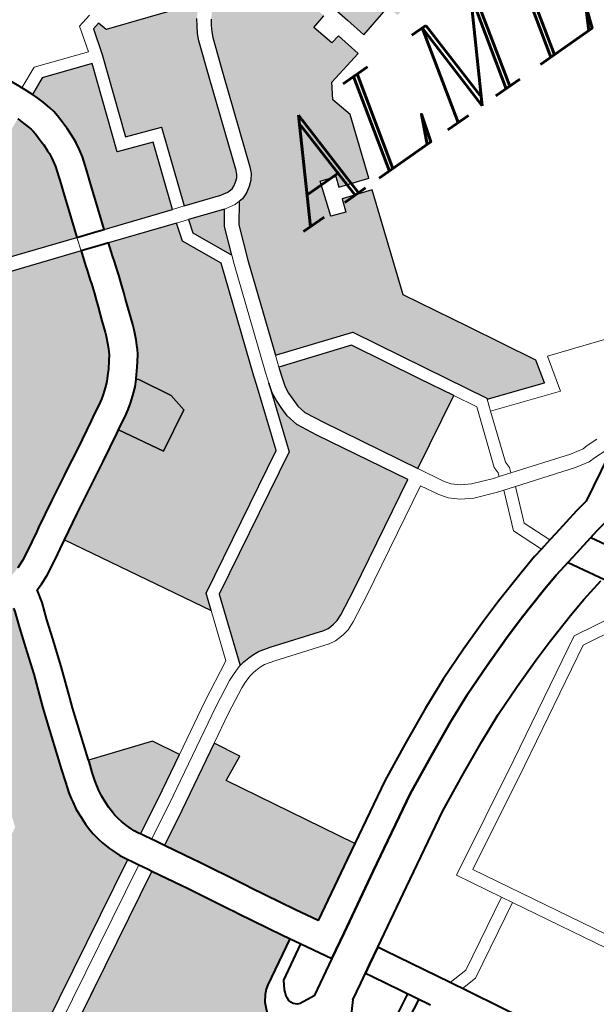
# Model space of a CAD drawing. Header units: metres. Extents: x 149090 to 149776, y 485756 to 486362.
# Tile 32 of 93: x 149581.58 to 149588.63, y 486284.43 to 486296.48. Entities that reach past the tile are written whole.
import ezdxf

# ---------------------------------------------------------------- set-up
doc = ezdxf.new("R2010")
doc.units = ezdxf.units.M
doc.header["$MEASUREMENT"] = 0
for name, color, linetype, lineweight in [('WVB-pen-brm-dik 018', 6, 'Continuous', 13), ('WVB-pen-dik 035', 1, 'Continuous', 40), ('WVB-raster-20%', 254, 'Continuous', 30), ('WVB-raster-60%', 253, 'Continuous', 30), ('WVB-tekst-dik 035', 1, 'Continuous', 40)]:
    doc.layers.add(name, color=color, linetype=linetype, lineweight=lineweight)
doc.styles.add('1 200   cursief   0.18', font='ITALICS.shx', dxfattribs={"height": 0.36})

# ---------------------------------------------------------------- blocks, each defined once
blk = doc.blocks.new('INZET')
at = {"layer": 'WVB-raster-20%'}
for points in [[(-0.093978, -0.076009), (-0.094161, -0.075262), (-0.094538, -0.075354), (-0.094495, -0.075529), (-0.094818, -0.075608), (-0.094861, -0.075433), (-0.095116, -0.075496), (-0.095043, -0.075795), (-0.095226, -0.07584), (-0.095299, -0.07554), (-0.096178, -0.075756), (-0.096299, -0.075234), (-0.09642, -0.074716), (-0.096958, -0.0725), (-0.096453, -0.07237), (-0.09605, -0.072279), (-0.095684, -0.072194), (-0.095562, -0.072185), (-0.095438, -0.072206), (-0.095317, -0.072264), (-0.095142, -0.072325), (-0.09497, -0.072354), (-0.094797, -0.072347), (-0.094621, -0.072321), (-0.094258, -0.072225), (-0.091986, -0.071667), (-0.08972, -0.071104), (-0.089237, -0.070987), (-0.088762, -0.07283), (-0.089066, -0.073713), (-0.090981, -0.074192), (-0.093376, -0.074759), (-0.093121, -0.0758)], [(-0.101068, -0.076983), (-0.101121, -0.076983), (-0.101223, -0.076968), (-0.101306, -0.076948), (-0.102185, -0.076648), (-0.101531, -0.074754), (-0.102382, -0.074438), (-0.101689, -0.072459), (-0.101504, -0.071825), (-0.101321, -0.071785), (-0.101263, -0.072017), (-0.099252, -0.072709), (-0.09853, -0.072546), (-0.098634, -0.072592), (-0.098769, -0.07265), (-0.098911, -0.072741), (-0.099051, -0.072836), (-0.099172, -0.072943), (-0.099292, -0.073077), (-0.099388, -0.073224), (-0.099487, -0.073385), (-0.099565, -0.073548), (-0.09987, -0.07442), (-0.100648, -0.076668), (-0.100688, -0.076762), (-0.100738, -0.076823), (-0.100822, -0.076893), (-0.100912, -0.076952), (-0.100987, -0.076978)], [(-0.102469, -0.076551), (-0.104119, -0.075987), (-0.103873, -0.075257), (-0.103782, -0.074991), (-0.103651, -0.074604), (-0.103631, -0.074546), (-0.103531, -0.074229), (-0.103489, -0.074046), (-0.103456, -0.073863), (-0.103445, -0.073746), (-0.103441, -0.073642), (-0.103434, -0.073446), (-0.103438, -0.073352), (-0.103442, -0.07319), (-0.103448, -0.073059), (-0.10346, -0.072921), (-0.103487, -0.072787), (-0.103544, -0.072584), (-0.10359, -0.072425), (-0.103615, -0.072359), (-0.10365, -0.072273), (-0.103216, -0.07208), (-0.102021, -0.072501), (-0.102763, -0.074616), (-0.101911, -0.074933)], [(-0.104781, -0.07576), (-0.107225, -0.074923), (-0.107409, -0.074843), (-0.107538, -0.074749), (-0.107678, -0.074622), (-0.107727, -0.074569), (-0.106072, -0.073349), (-0.10429, -0.072557), (-0.104266, -0.072616), (-0.104255, -0.072645), (-0.104218, -0.072775), (-0.104168, -0.072952), (-0.104154, -0.073022), (-0.104146, -0.073104), (-0.104142, -0.073214), (-0.104137, -0.073377), (-0.104134, -0.073448), (-0.104141, -0.073616), (-0.104144, -0.0737), (-0.10415, -0.073767), (-0.104175, -0.073906), (-0.104207, -0.074045), (-0.104296, -0.074327), (-0.104314, -0.074379), (-0.104445, -0.074766), (-0.104536, -0.075032)], [(-0.101219, -0.085193), (-0.102455, -0.082938), (-0.102687, -0.082486), (-0.102739, -0.082259), (-0.102739, -0.082048), (-0.102739, -0.081864), (-0.102717, -0.081694), (-0.102661, -0.081492), (-0.102578, -0.081241), (-0.102566, -0.081206), (-0.100802, -0.081795), (-0.099915, -0.083424), (-0.099468, -0.084248)]]:
    blk.add_hatch(color=256, dxfattribs=at).paths.add_polyline_path(points)
at = {"layer": 'WVB-raster-20%', "extrusion": (0, 0, -1)}
for points in [[(0.097478, -0.08527), (0.097327, -0.084692), (0.098208, -0.083077), (0.099059, -0.081516), (0.098198, -0.078981), (0.098929, -0.078731), (0.099041, -0.079047), (0.099398, -0.078924), (0.099119, -0.07807), (0.098737, -0.078201), (0.098827, -0.078449), (0.098102, -0.078697), (0.09758, -0.077161), (0.097716, -0.076616), (0.097488, -0.076255), (0.096553, -0.076048), (0.096699, -0.075419), (0.096931, -0.07547), (0.097071, -0.074904), (0.096706, -0.074812), (0.097249, -0.072575), (0.098078, -0.072788), (0.098414, -0.072878), (0.098495, -0.072913), (0.098605, -0.07296), (0.098719, -0.073033), (0.098835, -0.073112), (0.098925, -0.073192), (0.099014, -0.073291), (0.099092, -0.073411), (0.09918, -0.073553), (0.099241, -0.073682), (0.099539, -0.074535), (0.100321, -0.076795), (0.100386, -0.076945), (0.100488, -0.077071), (0.100613, -0.077175), (0.100756, -0.077268), (0.100919, -0.077325), (0.101027, -0.077331), (0.101361, -0.077795), (0.10168, -0.078633), (0.102468, -0.080923), (0.100595, -0.081548), (0.099651, -0.083281), (0.098845, -0.084767), (0.098853, -0.084791)], [(0.110972, -0.081622), (0.11075, -0.081581), (0.110617, -0.081543), (0.110429, -0.081462), (0.110269, -0.081385), (0.10997, -0.081217), (0.10973, -0.08108), (0.109638, -0.081029), (0.109002, -0.08068), (0.108549, -0.080433), (0.108389, -0.080346), (0.108289, -0.080293), (0.107749, -0.080008), (0.107081, -0.079633), (0.10699, -0.079584), (0.106635, -0.079393), (0.106567, -0.07935), (0.106465, -0.079277), (0.106333, -0.079174), (0.106208, -0.079067), (0.106116, -0.078968), (0.106039, -0.078882), (0.106006, -0.078844), (0.105874, -0.07868), (0.105789, -0.078566), (0.105751, -0.078504), (0.105718, -0.078444), (0.105674, -0.078354), (0.105583, -0.07815), (0.105547, -0.078057), (0.105452, -0.077782), (0.105335, -0.077451), (0.105275, -0.077287), (0.10522, -0.077134), (0.105138, -0.076892), (0.105111, -0.076804), (0.105036, -0.076567), (0.105, -0.076451), (0.104955, -0.07631), (0.104885, -0.076094), (0.107352, -0.075249), (0.107584, -0.075149), (0.107759, -0.075021), (0.107925, -0.074871), (0.10801, -0.074778), (0.111042, -0.077054), (0.112295, -0.080688), (0.112469, -0.0812), (0.112468, -0.0812), (0.112044, -0.081344), (0.111485, -0.081536), (0.111345, -0.081571), (0.111231, -0.081589)], [(0.107356, -0.085125), (0.107213, -0.084702), (0.103801, -0.082837), (0.103262, -0.081239), (0.103194, -0.081033), (0.102257, -0.078312), (0.102716, -0.077326), (0.10258, -0.076883), (0.104223, -0.076321), (0.104289, -0.076525), (0.104333, -0.076662), (0.104368, -0.076775), (0.104442, -0.077013), (0.104472, -0.077108), (0.104559, -0.077367), (0.104618, -0.077526), (0.104676, -0.077687), (0.104792, -0.078015), (0.104889, -0.078297), (0.104937, -0.078419), (0.10504, -0.078651), (0.105097, -0.078767), (0.105147, -0.078858), (0.105209, -0.078958), (0.105319, -0.079108), (0.105471, -0.079296), (0.105515, -0.079345), (0.105594, -0.079434), (0.105542, -0.079479), (0.105121, -0.080258), (0.105071, -0.080722), (0.106063, -0.081264), (0.106655, -0.080199), (0.106659, -0.080201), (0.106744, -0.080247), (0.107414, -0.080622), (0.107962, -0.080912), (0.108058, -0.080963), (0.108214, -0.081048), (0.108666, -0.081294), (0.109294, -0.081639)], [(0.10193, -0.078304), (0.101672, -0.077628), (0.101421, -0.077279), (0.102296, -0.07698), (0.102396, -0.077304)], [(0.105184, -0.087133), (0.105101, -0.087122), (0.104978, -0.087102), (0.104822, -0.087039), (0.104211, -0.086716), (0.101575, -0.085272), (0.102765, -0.083102), (0.103019, -0.082606), (0.103089, -0.082298), (0.103089, -0.082048), (0.103089, -0.081843), (0.103062, -0.081625), (0.102996, -0.081389), (0.103557, -0.083046), (0.106966, -0.08491), (0.107553, -0.086634), (0.107431, -0.086611), (0.10727, -0.086598), (0.107132, -0.086598), (0.106989, -0.086612), (0.106691, -0.08669), (0.105387, -0.087113), (0.105268, -0.087133)], [(0.119798, -0.09289), (0.117177, -0.091454), (0.112537, -0.088929), (0.112563, -0.088883), (0.112637, -0.088739), (0.112689, -0.088616), (0.112745, -0.088451), (0.112809, -0.088251), (0.112836, -0.088109), (0.112868, -0.087923), (0.112873, -0.087799), (0.112882, -0.087623), (0.112875, -0.087424), (0.112861, -0.087199), (0.112827, -0.087001), (0.11281, -0.08691), (0.112776, -0.086766), (0.112742, -0.086659), (0.112689, -0.086478), (0.112596, -0.086203), (0.112166, -0.084888), (0.112116, -0.084751), (0.112075, -0.084638), (0.111804, -0.083896), (0.111589, -0.083243), (0.111436, -0.082764), (0.111296, -0.082374), (0.111276, -0.082289), (0.111332, -0.082282), (0.111486, -0.082257), (0.111683, -0.082208), (0.112271, -0.082007), (0.112691, -0.081864), (0.112694, -0.081862), (0.114337, -0.086697), (0.118527, -0.08899), (0.121101, -0.090399), (0.12064, -0.091241), (0.120584, -0.091371), (0.120556, -0.091471), (0.120536, -0.091523), (0.120509, -0.091586), (0.119916, -0.092678)]]:
    blk.add_hatch(color=256, dxfattribs=at).paths.add_polyline_path(points)
at = {"layer": 'WVB-raster-60%'}
for points in [[(-0.106063, -0.081264), (-0.106655, -0.080199), (-0.106283, -0.079998), (-0.106177, -0.079932), (-0.106046, -0.079838), (-0.105889, -0.079715), (-0.105723, -0.079573), (-0.105598, -0.079439), (-0.105594, -0.079434), (-0.105542, -0.079479), (-0.105121, -0.080258), (-0.105071, -0.080722)], [(-0.11192, -0.088597), (-0.111946, -0.088552), (-0.112002, -0.088442), (-0.112034, -0.088366), (-0.11208, -0.088232), (-0.112129, -0.088079), (-0.112147, -0.087983), (-0.112171, -0.087848), (-0.112174, -0.087767), (-0.112182, -0.087617), (-0.112176, -0.087457), (-0.112165, -0.087281), (-0.112138, -0.087124), (-0.112125, -0.087053), (-0.112101, -0.086953), (-0.112073, -0.086863), (-0.112022, -0.086689), (-0.111932, -0.086424), (-0.111919, -0.086385), (-0.110373, -0.086912), (-0.110025, -0.087557), (-0.111074, -0.088142)]]:
    blk.add_hatch(color=256, dxfattribs=at).paths.add_polyline_path(points)
at = {"layer": 'WVB-raster-60%', "extrusion": (0, 0, -1)}
blk.add_hatch(color=256, dxfattribs=at).paths.add_polyline_path([(0.109588, -0.092835), (0.108134, -0.092014), (0.107768, -0.091809), (0.109456, -0.088733), (0.10884, -0.088439), (0.109165, -0.087821), (0.110762, -0.088712), (0.111604, -0.089165), (0.111213, -0.08987), (0.111154, -0.089977), (0.110596, -0.091007), (0.110525, -0.091138), (0.110477, -0.091226), (0.109898, -0.092283)])
at = {"layer": 'WVB-raster-60%', "ltscale": 0.5, "extrusion": (0, 0, -1)}
blk.add_hatch(color=256, dxfattribs=at).paths.add_polyline_path([(0.122486, -0.100404), (0.12159, -0.099864), (0.119378, -0.098525), (0.116693, -0.096928), (0.114935, -0.095906), (0.113636, -0.095155), (0.111993, -0.094198), (0.111888, -0.093906), (0.111805, -0.093718), (0.111693, -0.093564), (0.111597, -0.093477), (0.111501, -0.093412), (0.110411, -0.092801), (0.110411, -0.0928), (0.110511, -0.092623), (0.111091, -0.091562), (0.111139, -0.091474), (0.111211, -0.091342), (0.111768, -0.090313), (0.111825, -0.09021), (0.112221, -0.089497), (0.11676, -0.091968), (0.120722, -0.094137), (0.121543, -0.094595), (0.12184, -0.094705), (0.122361, -0.094679), (0.124532, -0.09457), (0.124549, -0.094792), (0.124578, -0.095161), (0.124598, -0.095535), (0.124659, -0.09662), (0.124675, -0.097068), (0.124664, -0.097394), (0.12462, -0.097877), (0.124573, -0.098135), (0.124509, -0.09837), (0.124394, -0.098747), (0.124082, -0.099222), (0.123815, -0.099538), (0.123373, -0.099941), (0.122851, -0.100274)])
at = {"layer": 'WVB-pen-brm-dik 018'}
for p, q in [((-0.10193, -0.072215), (-0.101742, -0.071571)), ((-0.101742, -0.071571), (-0.10193, -0.072215)), ((-0.101742, -0.071571), (-0.101394, -0.071494)), ((-0.101394, -0.071494), (-0.101742, -0.071571)), ((-0.103766, -0.071997), (-0.103229, -0.071758)), ((-0.103229, -0.071758), (-0.103766, -0.071997)), ((-0.103229, -0.071758), (-0.10193, -0.072215)), ((-0.10193, -0.072215), (-0.103229, -0.071758)), ((-0.101689, -0.072459), (-0.101504, -0.071825)), ((-0.101504, -0.071825), (-0.101321, -0.071785)), ((-0.101321, -0.071785), (-0.101263, -0.072017)), ((-0.103818, -0.071875), (-0.103769, -0.07199)), ((-0.103769, -0.07199), (-0.103766, -0.071997)), ((-0.103766, -0.071997), (-0.10373, -0.072082)), ((-0.101263, -0.072017), (-0.099252, -0.072709)), ((-0.10373, -0.072082), (-0.103678, -0.072206)), ((-0.103678, -0.072206), (-0.10365, -0.072273)), ((-0.10365, -0.072273), (-0.103216, -0.07208)), ((-0.103216, -0.07208), (-0.102021, -0.072501)), ((-0.102021, -0.072501), (-0.102763, -0.074616)), ((-0.102382, -0.074438), (-0.101689, -0.072459)), ((-0.099388, -0.073224), (-0.099487, -0.073385)), ((-0.099292, -0.073077), (-0.099388, -0.073224)), ((-0.099487, -0.073385), (-0.099565, -0.073548)), ((-0.09918, -0.073553), (-0.099092, -0.073411)), ((-0.099092, -0.073411), (-0.099014, -0.073291)), ((-0.099565, -0.073548), (-0.09987, -0.07442)), ((-0.099539, -0.074535), (-0.099241, -0.073682)), ((-0.099241, -0.073682), (-0.09918, -0.073553)), ((-0.101531, -0.074754), (-0.102382, -0.074438)), ((-0.09987, -0.07442), (-0.100648, -0.076668)), ((-0.102763, -0.074616), (-0.101911, -0.074933)), ((-0.100321, -0.076795), (-0.099539, -0.074535)), ((-0.096299, -0.075234), (-0.09642, -0.074716)), ((-0.104781, -0.07576), (-0.107225, -0.074923)), ((-0.101911, -0.074933), (-0.102469, -0.076551)), ((-0.102185, -0.076648), (-0.101531, -0.074754)), ((-0.096706, -0.074812), (-0.097071, -0.074904)), ((-0.097071, -0.074904), (-0.096931, -0.07547)), ((-0.107352, -0.075249), (-0.104885, -0.076094)), ((-0.096931, -0.07547), (-0.096699, -0.075419)), ((-0.096699, -0.075419), (-0.096553, -0.076048)), ((-0.096178, -0.075756), (-0.096299, -0.075234)), ((-0.095299, -0.07554), (-0.096178, -0.075756)), ((-0.104885, -0.076094), (-0.104781, -0.07576)), ((-0.104781, -0.07576), (-0.104885, -0.076094)), ((-0.104299, -0.075925), (-0.104781, -0.07576)), ((-0.104119, -0.075987), (-0.104299, -0.075925)), ((-0.104885, -0.076094), (-0.104412, -0.076256)), ((-0.102469, -0.076551), (-0.104119, -0.075987)), ((-0.096553, -0.076048), (-0.097488, -0.076255)), ((-0.104412, -0.076256), (-0.104223, -0.076321)), ((-0.104223, -0.076321), (-0.10258, -0.076883)), ((-0.097488, -0.076255), (-0.097716, -0.076616)), ((-0.102469, -0.076551), (-0.102185, -0.076648)), ((-0.102185, -0.076648), (-0.102469, -0.076551)), ((-0.101306, -0.076948), (-0.102185, -0.076648)), ((-0.097716, -0.076616), (-0.09758, -0.077161)), ((-0.10258, -0.076883), (-0.102716, -0.077326)), ((-0.102296, -0.07698), (-0.10258, -0.076883)), ((-0.10258, -0.076883), (-0.102296, -0.07698)), ((-0.100822, -0.076893), (-0.100912, -0.076952)), ((-0.100738, -0.076823), (-0.100822, -0.076893)), ((-0.100688, -0.076762), (-0.100738, -0.076823)), ((-0.100648, -0.076668), (-0.100688, -0.076762)), ((-0.100386, -0.076945), (-0.100321, -0.076795)), ((-0.102396, -0.077304), (-0.102296, -0.07698)), ((-0.102296, -0.07698), (-0.101421, -0.077279)), ((-0.101223, -0.076968), (-0.101306, -0.076948)), ((-0.101121, -0.076983), (-0.101223, -0.076968)), ((-0.101068, -0.076983), (-0.101121, -0.076983)), ((-0.100987, -0.076978), (-0.101068, -0.076983)), ((-0.100912, -0.076952), (-0.100987, -0.076978)), ((-0.100613, -0.077175), (-0.100488, -0.077071)), ((-0.100488, -0.077071), (-0.100386, -0.076945)), ((-0.102716, -0.077326), (-0.102257, -0.078312)), ((-0.10193, -0.078304), (-0.102396, -0.077304)), ((-0.101421, -0.077279), (-0.101672, -0.077628)), ((-0.101403, -0.077285), (-0.101421, -0.077279)), ((-0.101421, -0.077279), (-0.101403, -0.077285)), ((-0.101288, -0.077312), (-0.101403, -0.077285)), ((-0.101403, -0.077285), (-0.101288, -0.077312)), ((-0.101361, -0.077795), (-0.101027, -0.077331)), ((-0.101146, -0.077333), (-0.101288, -0.077312)), ((-0.101288, -0.077312), (-0.101146, -0.077333)), ((-0.101059, -0.077333), (-0.101146, -0.077333)), ((-0.101146, -0.077333), (-0.101059, -0.077333)), ((-0.101027, -0.077331), (-0.101059, -0.077333)), ((-0.101059, -0.077333), (-0.101027, -0.077331)), ((-0.101027, -0.077331), (-0.100919, -0.077325)), ((-0.100919, -0.077325), (-0.100756, -0.077268)), ((-0.100756, -0.077268), (-0.100613, -0.077175)), ((-0.09758, -0.077161), (-0.098102, -0.078697)), ((-0.101672, -0.077628), (-0.10193, -0.078304)), ((-0.10168, -0.078633), (-0.101361, -0.077795)), ((-0.099119, -0.07807), (-0.099398, -0.078924)), ((-0.098737, -0.078201), (-0.099119, -0.07807)), ((-0.102257, -0.078312), (-0.103194, -0.081033)), ((-0.102009, -0.078514), (-0.10193, -0.078304)), ((-0.10193, -0.078304), (-0.102009, -0.078514)), ((-0.098827, -0.078449), (-0.098737, -0.078201)), ((-0.102909, -0.081129), (-0.102009, -0.078514)), ((-0.102009, -0.078514), (-0.102909, -0.081129)), ((-0.098102, -0.078697), (-0.098827, -0.078449)), ((-0.102468, -0.080923), (-0.10168, -0.078633)), ((-0.099041, -0.079047), (-0.098929, -0.078731)), ((-0.098929, -0.078731), (-0.098198, -0.078981)), ((-0.099398, -0.078924), (-0.099041, -0.079047)), ((-0.098198, -0.078981), (-0.099059, -0.081516)), ((-0.102468, -0.080923), (-0.102566, -0.081206)), ((-0.102566, -0.081206), (-0.102468, -0.080923)), ((-0.100595, -0.081548), (-0.102468, -0.080923)), ((-0.103262, -0.081239), (-0.103801, -0.082837)), ((-0.103194, -0.081033), (-0.103262, -0.081239)), ((-0.102996, -0.081389), (-0.102909, -0.081129)), ((-0.102909, -0.081129), (-0.102996, -0.081389)), ((-0.102578, -0.081241), (-0.102566, -0.081206)), ((-0.102566, -0.081206), (-0.100802, -0.081795)), ((-0.103557, -0.083046), (-0.102996, -0.081389)), ((-0.102996, -0.081389), (-0.103062, -0.081625)), ((-0.102661, -0.081492), (-0.102578, -0.081241)), ((-0.109386, -0.08169), (-0.109626, -0.081827)), ((-0.109299, -0.081642), (-0.109386, -0.08169)), ((-0.109294, -0.081639), (-0.109299, -0.081642)), ((-0.107356, -0.085125), (-0.109294, -0.081639)), ((-0.103062, -0.081625), (-0.103089, -0.081843)), ((-0.102739, -0.081864), (-0.102717, -0.081694)), ((-0.102717, -0.081694), (-0.102661, -0.081492)), ((-0.099651, -0.083281), (-0.100595, -0.081548)), ((-0.099059, -0.081516), (-0.098208, -0.083077)), ((-0.109626, -0.081827), (-0.109946, -0.082006)), ((-0.103089, -0.081843), (-0.103089, -0.082048)), ((-0.102739, -0.082048), (-0.102739, -0.081864)), ((-0.100802, -0.081795), (-0.099915, -0.083424)), ((-0.110381, -0.082204), (-0.110547, -0.082251)), ((-0.110137, -0.082099), (-0.110381, -0.082204)), ((-0.109946, -0.082006), (-0.110137, -0.082099)), ((-0.103089, -0.082048), (-0.103089, -0.082298)), ((-0.102739, -0.082259), (-0.102739, -0.082048)), ((-0.110547, -0.082251), (-0.110624, -0.082574)), ((-0.103089, -0.082298), (-0.103019, -0.082606)), ((-0.102687, -0.082486), (-0.102739, -0.082259)), ((-0.110624, -0.082574), (-0.110772, -0.082989)), ((-0.103019, -0.082606), (-0.102765, -0.083102)), ((-0.102455, -0.082938), (-0.102687, -0.082486)), ((-0.103801, -0.082837), (-0.107213, -0.084702)), ((-0.110772, -0.082989), (-0.110922, -0.083456)), ((-0.106966, -0.08491), (-0.103557, -0.083046)), ((-0.102765, -0.083102), (-0.101575, -0.085272)), ((-0.101219, -0.085193), (-0.102455, -0.082938)), ((-0.098208, -0.083077), (-0.097327, -0.084692)), ((-0.098845, -0.084767), (-0.099651, -0.083281)), ((-0.110922, -0.083456), (-0.111143, -0.084126)), ((-0.099915, -0.083424), (-0.099468, -0.084248)), ((-0.111143, -0.084126), (-0.111417, -0.084878)), ((-0.099468, -0.084248), (-0.101219, -0.085193)), ((-0.099468, -0.084248), (-0.099171, -0.084794)), ((-0.099171, -0.084794), (-0.099468, -0.084248)), ((-0.107213, -0.084702), (-0.107356, -0.085125)), ((-0.099171, -0.084794), (-0.099676, -0.086258)), ((-0.099676, -0.086258), (-0.099171, -0.084794)), ((-0.098951, -0.085075), (-0.098853, -0.084791)), ((-0.098853, -0.084791), (-0.098951, -0.085075)), ((-0.098853, -0.084791), (-0.098845, -0.084767)), ((-0.097478, -0.08527), (-0.098853, -0.084791)), ((-0.097327, -0.084692), (-0.097478, -0.08527)), ((-0.09704, -0.084781), (-0.09727, -0.085661)), ((-0.09727, -0.085661), (-0.09704, -0.084781)), ((-0.094422, -0.085673), (-0.09704, -0.084781)), ((-0.09704, -0.084781), (-0.094422, -0.085673)), ((-0.111458, -0.084991), (-0.111504, -0.085117)), ((-0.111417, -0.084878), (-0.111458, -0.084991)), ((-0.107553, -0.086634), (-0.106966, -0.08491)), ((-0.098951, -0.085075), (-0.099375, -0.086304)), ((-0.099375, -0.086304), (-0.098951, -0.085075)), ((-0.09727, -0.085661), (-0.098951, -0.085075)), ((-0.098951, -0.085075), (-0.09727, -0.085661)), ((-0.111504, -0.085117), (-0.111919, -0.086385)), ((-0.107768, -0.086336), (-0.107356, -0.085125)), ((-0.107356, -0.085125), (-0.107768, -0.086336)), ((-0.101575, -0.085272), (-0.104211, -0.086716)), ((-0.101219, -0.085193), (-0.10087, -0.085829)), ((-0.10087, -0.085829), (-0.101219, -0.085193)), ((-0.101407, -0.085579), (-0.104046, -0.087024)), ((-0.104046, -0.087024), (-0.101407, -0.085579)), ((-0.101167, -0.086016), (-0.101407, -0.085579)), ((-0.101407, -0.085579), (-0.101167, -0.086016)), ((-0.101028, -0.086211), (-0.101167, -0.086016)), ((-0.101167, -0.086016), (-0.101028, -0.086211)), ((-0.10087, -0.085829), (-0.100767, -0.085974)), ((-0.100767, -0.085974), (-0.10087, -0.085829)), ((-0.100767, -0.085974), (-0.1006, -0.08612)), ((-0.1006, -0.08612), (-0.100767, -0.085974)), ((-0.100806, -0.086405), (-0.101028, -0.086211)), ((-0.101028, -0.086211), (-0.100806, -0.086405)), ((-0.1006, -0.08612), (-0.100359, -0.086263)), ((-0.100359, -0.086263), (-0.1006, -0.08612)), ((-0.100359, -0.086263), (-0.099843, -0.086462)), ((-0.099843, -0.086462), (-0.100359, -0.086263)), ((-0.099676, -0.086258), (-0.099672, -0.086417)), ((-0.099672, -0.086417), (-0.099676, -0.086258)), ((-0.111919, -0.086385), (-0.110373, -0.086912)), ((-0.108763, -0.086853), (-0.107768, -0.086336)), ((-0.107768, -0.086336), (-0.108763, -0.086853)), ((-0.100512, -0.086579), (-0.100806, -0.086405)), ((-0.100806, -0.086405), (-0.100512, -0.086579)), ((-0.099843, -0.086462), (-0.099704, -0.086507)), ((-0.099704, -0.086507), (-0.099843, -0.086462)), ((-0.099672, -0.086417), (-0.099704, -0.086507)), ((-0.099704, -0.086507), (-0.099672, -0.086417)), ((-0.099704, -0.086507), (-0.099418, -0.086598)), ((-0.099418, -0.086598), (-0.099704, -0.086507)), ((-0.09937, -0.086466), (-0.099418, -0.086598)), ((-0.099418, -0.086598), (-0.09937, -0.086466)), ((-0.099375, -0.086304), (-0.09937, -0.086466)), ((-0.09937, -0.086466), (-0.099375, -0.086304)), ((-0.108621, -0.087117), (-0.107979, -0.086784)), ((-0.107979, -0.086784), (-0.108621, -0.087117)), ((-0.107979, -0.086784), (-0.107784, -0.086706)), ((-0.107784, -0.086706), (-0.107979, -0.086784)), ((-0.107784, -0.086706), (-0.107585, -0.08664)), ((-0.107585, -0.08664), (-0.107784, -0.086706)), ((-0.107585, -0.08664), (-0.107553, -0.086634)), ((-0.107553, -0.086634), (-0.107585, -0.08664)), ((-0.107431, -0.086611), (-0.107553, -0.086634)), ((-0.10727, -0.086598), (-0.107431, -0.086611)), ((-0.107132, -0.086598), (-0.10727, -0.086598)), ((-0.106989, -0.086612), (-0.107132, -0.086598)), ((-0.106691, -0.08669), (-0.106989, -0.086612)), ((-0.105387, -0.087113), (-0.106691, -0.08669)), ((-0.104211, -0.086716), (-0.104822, -0.087039)), ((-0.09996, -0.086792), (-0.100512, -0.086579)), ((-0.100512, -0.086579), (-0.09996, -0.086792)), ((-0.099418, -0.086598), (-0.097961, -0.087065)), ((-0.097961, -0.087065), (-0.099418, -0.086598)), ((-0.110373, -0.086912), (-0.110025, -0.087557)), ((-0.110025, -0.087557), (-0.108763, -0.086853)), ((-0.108763, -0.086853), (-0.110025, -0.087557)), ((-0.107498, -0.086979), (-0.107664, -0.087035)), ((-0.107664, -0.087035), (-0.107498, -0.086979)), ((-0.107385, -0.086959), (-0.107498, -0.086979)), ((-0.107498, -0.086979), (-0.107385, -0.086959)), ((-0.107255, -0.086948), (-0.107385, -0.086959)), ((-0.107385, -0.086959), (-0.107255, -0.086948)), ((-0.10715, -0.086948), (-0.107255, -0.086948)), ((-0.107255, -0.086948), (-0.10715, -0.086948)), ((-0.107051, -0.086958), (-0.10715, -0.086948)), ((-0.10715, -0.086948), (-0.107051, -0.086958)), ((-0.106789, -0.087026), (-0.107051, -0.086958)), ((-0.107051, -0.086958), (-0.106789, -0.087026)), ((-0.10547, -0.087454), (-0.106789, -0.087026)), ((-0.106789, -0.087026), (-0.10547, -0.087454)), ((-0.104046, -0.087024), (-0.104674, -0.087357)), ((-0.104674, -0.087357), (-0.104046, -0.087024)), ((-0.099802, -0.086843), (-0.100182, -0.087793)), ((-0.100182, -0.087793), (-0.099802, -0.086843)), ((-0.099802, -0.086843), (-0.09996, -0.086792)), ((-0.09996, -0.086792), (-0.099802, -0.086843)), ((-0.099516, -0.086935), (-0.09986, -0.087794)), ((-0.09986, -0.087794), (-0.099516, -0.086935)), ((-0.099516, -0.086935), (-0.099802, -0.086843)), ((-0.099802, -0.086843), (-0.099516, -0.086935)), ((-0.098051, -0.087404), (-0.099516, -0.086935)), ((-0.099516, -0.086935), (-0.098051, -0.087404)), ((-0.11093, -0.088405), (-0.108621, -0.087117)), ((-0.108621, -0.087117), (-0.11093, -0.088405)), ((-0.107833, -0.087102), (-0.108455, -0.087425)), ((-0.108455, -0.087425), (-0.107833, -0.087102)), ((-0.107664, -0.087035), (-0.107833, -0.087102)), ((-0.107833, -0.087102), (-0.107664, -0.087035)), ((-0.105268, -0.087133), (-0.105387, -0.087113)), ((-0.105184, -0.087133), (-0.105268, -0.087133)), ((-0.105101, -0.087122), (-0.105184, -0.087133)), ((-0.104978, -0.087102), (-0.105101, -0.087122)), ((-0.104822, -0.087039), (-0.104978, -0.087102)), ((-0.097961, -0.087065), (-0.097633, -0.087136)), ((-0.097633, -0.087136), (-0.097961, -0.087065)), ((-0.097633, -0.087136), (-0.097504, -0.087126)), ((-0.097504, -0.087126), (-0.097633, -0.087136)), ((-0.097504, -0.087126), (-0.097227, -0.087135)), ((-0.097227, -0.087135), (-0.097504, -0.087126)), ((-0.108455, -0.087425), (-0.109165, -0.087821)), ((-0.109165, -0.087821), (-0.108455, -0.087425)), ((-0.105297, -0.087483), (-0.10547, -0.087454)), ((-0.10547, -0.087454), (-0.105297, -0.087483)), ((-0.105162, -0.087483), (-0.105297, -0.087483)), ((-0.105297, -0.087483), (-0.105162, -0.087483)), ((-0.105051, -0.087469), (-0.105162, -0.087483)), ((-0.105162, -0.087483), (-0.105051, -0.087469)), ((-0.104883, -0.087441), (-0.105051, -0.087469)), ((-0.105051, -0.087469), (-0.104883, -0.087441)), ((-0.104674, -0.087357), (-0.104883, -0.087441)), ((-0.104883, -0.087441), (-0.104674, -0.087357)), ((-0.098311, -0.088225), (-0.096863, -0.087426)), ((-0.097699, -0.087479), (-0.098051, -0.087404)), ((-0.098051, -0.087404), (-0.097699, -0.087479)), ((-0.097507, -0.087476), (-0.097699, -0.087479)), ((-0.097699, -0.087479), (-0.097507, -0.087476)), ((-0.097201, -0.087486), (-0.097507, -0.087476)), ((-0.097507, -0.087476), (-0.097201, -0.087486)), ((-0.110025, -0.087557), (-0.111074, -0.088142)), ((-0.110762, -0.088712), (-0.109165, -0.087821)), ((-0.109165, -0.087821), (-0.10884, -0.088439)), ((-0.100182, -0.087793), (-0.099882, -0.088551)), ((-0.099882, -0.088551), (-0.100182, -0.087793)), ((-0.09986, -0.087794), (-0.099585, -0.088487)), ((-0.099585, -0.088487), (-0.09986, -0.087794)), ((-0.111074, -0.088142), (-0.11192, -0.088597)), ((-0.098641, -0.088283), (-0.098311, -0.088225)), ((-0.111774, -0.088859), (-0.11093, -0.088405)), ((-0.11093, -0.088405), (-0.111774, -0.088859)), ((-0.10884, -0.088439), (-0.109456, -0.088733)), ((-0.099585, -0.088487), (-0.099377, -0.088442)), ((-0.099377, -0.088442), (-0.098641, -0.088283)), ((-0.11192, -0.088597), (-0.111868, -0.088692)), ((-0.111868, -0.088692), (-0.111774, -0.088859)), ((-0.111604, -0.089165), (-0.110762, -0.088712)), ((-0.100624, -0.088737), (-0.100124, -0.088603)), ((-0.100124, -0.088603), (-0.099882, -0.088551)), ((-0.099882, -0.088551), (-0.099585, -0.088487)), ((-0.112537, -0.088929), (-0.117177, -0.091454)), ((-0.112479, -0.089032), (-0.112537, -0.088929)), ((-0.111774, -0.088859), (-0.111729, -0.088941)), ((-0.111729, -0.088941), (-0.111656, -0.089072)), ((-0.109456, -0.088733), (-0.107768, -0.091809)), ((-0.101477, -0.088991), (-0.100624, -0.088737)), ((-0.116928, -0.09166), (-0.112391, -0.089191)), ((-0.112391, -0.089191), (-0.116928, -0.09166)), ((-0.112391, -0.089191), (-0.112479, -0.089032)), ((-0.112341, -0.089281), (-0.112391, -0.089191)), ((-0.111656, -0.089072), (-0.111604, -0.089165)), ((-0.102853, -0.089458), (-0.102059, -0.089179)), ((-0.102059, -0.089179), (-0.101477, -0.088991)), ((-0.112268, -0.089412), (-0.112341, -0.089281)), ((-0.112221, -0.089497), (-0.112268, -0.089412)), ((-0.11676, -0.091968), (-0.112221, -0.089497)), ((-0.103684, -0.089771), (-0.102853, -0.089458)), ((-0.104444, -0.090099), (-0.103684, -0.089771)), ((-0.105358, -0.090527), (-0.104444, -0.090099)), ((-0.099748, -0.090159), (-0.100189, -0.090277)), ((-0.099143, -0.090028), (-0.099748, -0.090159)), ((-0.100189, -0.090277), (-0.101003, -0.090519)), ((-0.106286, -0.090978), (-0.105358, -0.090527)), ((-0.101003, -0.090519), (-0.101548, -0.090695)), ((-0.103407, -0.092377), (-0.100454, -0.090751)), ((-0.101548, -0.090695), (-0.102306, -0.090961)), ((-0.107768, -0.091809), (-0.106286, -0.090978)), ((-0.100398, -0.091063), (-0.103263, -0.092641)), ((-0.102306, -0.090961), (-0.103084, -0.091255)), ((-0.103084, -0.091255), (-0.103787, -0.091559)), ((-0.103787, -0.091559), (-0.104669, -0.091971)), ((-0.104669, -0.091971), (-0.105544, -0.092397)), ((-0.105544, -0.092397), (-0.10735, -0.093409)), ((-0.103407, -0.092377), (-0.106182, -0.093877)), ((-0.106182, -0.093877), (-0.103407, -0.092377)), ((-0.105773, -0.093997), (-0.103263, -0.092641)), ((-0.103263, -0.092641), (-0.105773, -0.093997)), ((-0.10735, -0.093409), (-0.108774, -0.094213)), ((-0.106182, -0.093877), (-0.10559, -0.094951)), ((-0.10559, -0.094951), (-0.106182, -0.093877)), ((-0.103726, -0.097716), (-0.105773, -0.093997)), ((-0.105773, -0.093997), (-0.103726, -0.097716)), ((-0.108774, -0.094213), (-0.10868, -0.094385)), ((-0.10868, -0.094385), (-0.107824, -0.095938)), ((-0.109615, -0.094689), (-0.110013, -0.094914)), ((-0.109384, -0.094558), (-0.109615, -0.094689)), ((-0.109294, -0.094722), (-0.109384, -0.094558)), ((-0.108531, -0.096107), (-0.109294, -0.094722)), ((-0.10559, -0.094951), (-0.107341, -0.095912)), ((-0.107341, -0.095912), (-0.10559, -0.094951)), ((-0.10559, -0.094951), (-0.105446, -0.095214)), ((-0.105446, -0.095214), (-0.10559, -0.094951)), ((-0.107256, -0.096208), (-0.105446, -0.095214)), ((-0.105446, -0.095214), (-0.107256, -0.096208)), ((-0.105446, -0.095214), (-0.103848, -0.098117)), ((-0.103848, -0.098117), (-0.105446, -0.095214)), ((-0.107341, -0.095912), (-0.107824, -0.095938)), ((-0.107824, -0.095938), (-0.107341, -0.095912)), ((-0.107824, -0.095938), (-0.107752, -0.096069)), ((-0.107752, -0.096069), (-0.107665, -0.09623)), ((-0.107665, -0.09623), (-0.107256, -0.096208)), ((-0.107256, -0.096208), (-0.107665, -0.09623)), ((-0.107665, -0.09623), (-0.107086, -0.097292))]:
    blk.add_line(p, q, dxfattribs=at)
at = {"layer": 'WVB-pen-brm-dik 018', "ltscale": 0.5}
for p, q in [((-0.100454, -0.090751), (-0.095166, -0.091556)), ((-0.100398, -0.091063), (-0.095317, -0.091836))]:
    blk.add_line(p, q, dxfattribs=at)
at = {"layer": 'WVB-pen-dik 035', "ltscale": 0.5}
for p, q in [((-0.099538, -0.089193), (-0.09873, -0.090608)), ((-0.098731, -0.089019), (-0.098027, -0.090252)), ((-0.110013, -0.094914), (-0.110253, -0.095174)), ((-0.109361, -0.095851), (-0.10883, -0.095563)), ((-0.109444, -0.096229), (-0.108681, -0.095835))]:
    blk.add_line(p, q, dxfattribs=at)
at = {"layer": 'WVB-pen-dik 035'}
for p, q in [((-0.110461, -0.09283), (-0.110449, -0.092849)), ((-0.110314, -0.093062), (-0.1103, -0.093084))]:
    blk.add_line(p, q, dxfattribs=at)
at = {"layer": 'WVB-pen-dik 035', "flags": 128}
for points in [[(-0.103766, -0.071997), (-0.103769, -0.07199), (-0.103818, -0.071875), (-0.103997, -0.07148), (-0.104198, -0.071018), (-0.10439, -0.070603), (-0.104684, -0.069941), (-0.104925, -0.069395)], [(-0.10365, -0.072273), (-0.103678, -0.072206), (-0.10373, -0.072082), (-0.103766, -0.071997)], [(-0.103873, -0.075257), (-0.103782, -0.074991), (-0.103651, -0.074604), (-0.103631, -0.074546), (-0.103531, -0.074229), (-0.103489, -0.074046), (-0.103456, -0.073863), (-0.103445, -0.073746), (-0.103441, -0.073642), (-0.103434, -0.073446), (-0.103438, -0.073352), (-0.103442, -0.07319), (-0.103448, -0.073059), (-0.10346, -0.072921), (-0.103487, -0.072787), (-0.103544, -0.072584), (-0.10359, -0.072425), (-0.103615, -0.072359), (-0.10365, -0.072273)], [(-0.10429, -0.072557), (-0.104266, -0.072616), (-0.104255, -0.072645), (-0.104218, -0.072775), (-0.104168, -0.072952), (-0.104154, -0.073022), (-0.104146, -0.073104), (-0.104142, -0.073214), (-0.104137, -0.073377), (-0.104134, -0.073448), (-0.104141, -0.073616), (-0.104144, -0.0737), (-0.10415, -0.073767), (-0.104175, -0.073906), (-0.104207, -0.074045), (-0.104296, -0.074327), (-0.104314, -0.074379), (-0.104445, -0.074766), (-0.104536, -0.075032)], [(-0.104536, -0.075032), (-0.104781, -0.07576)], [(-0.104119, -0.075987), (-0.103873, -0.075257)], [(-0.104781, -0.07576), (-0.104299, -0.075925)], [(-0.104299, -0.075925), (-0.104119, -0.075987)], [(-0.104885, -0.076094), (-0.104955, -0.07631), (-0.105, -0.076451), (-0.105036, -0.076567), (-0.105111, -0.076804), (-0.105138, -0.076892), (-0.10522, -0.077134), (-0.105275, -0.077287), (-0.105335, -0.077451), (-0.105452, -0.077782)], [(-0.104412, -0.076256), (-0.104885, -0.076094)], [(-0.104792, -0.078015), (-0.104676, -0.077687), (-0.104618, -0.077526), (-0.104559, -0.077367), (-0.104472, -0.077108), (-0.104442, -0.077013), (-0.104368, -0.076775), (-0.104333, -0.076662), (-0.104289, -0.076525), (-0.104223, -0.076321)], [(-0.104223, -0.076321), (-0.104412, -0.076256)], [(-0.105452, -0.077782), (-0.105547, -0.078057), (-0.105583, -0.07815), (-0.105674, -0.078354), (-0.105718, -0.078444), (-0.105751, -0.078504), (-0.105789, -0.078566), (-0.105874, -0.07868), (-0.106006, -0.078844), (-0.106039, -0.078882), (-0.106116, -0.078968), (-0.106208, -0.079067), (-0.106333, -0.079174), (-0.106465, -0.079277), (-0.106567, -0.07935), (-0.106635, -0.079393), (-0.10699, -0.079584), (-0.107081, -0.079633), (-0.107749, -0.080008), (-0.108289, -0.080293), (-0.108389, -0.080346), (-0.108549, -0.080433), (-0.109002, -0.08068), (-0.109638, -0.081029), (-0.10973, -0.08108), (-0.10997, -0.081217), (-0.110269, -0.081385), (-0.110429, -0.081462), (-0.110617, -0.081543)], [(-0.105594, -0.079434), (-0.105515, -0.079345), (-0.105471, -0.079296), (-0.105319, -0.079108), (-0.105209, -0.078958), (-0.105147, -0.078858), (-0.105097, -0.078767), (-0.10504, -0.078651), (-0.104937, -0.078419), (-0.104889, -0.078297), (-0.104792, -0.078015)], [(-0.106655, -0.080199), (-0.106283, -0.079998), (-0.106177, -0.079932), (-0.106046, -0.079838), (-0.105889, -0.079715), (-0.105723, -0.079573), (-0.105598, -0.079439), (-0.105594, -0.079434)], [(-0.109294, -0.081639), (-0.108666, -0.081294), (-0.108214, -0.081048), (-0.108058, -0.080963), (-0.107962, -0.080912), (-0.107414, -0.080622), (-0.106744, -0.080247), (-0.106659, -0.080201), (-0.106655, -0.080199)], [(-0.110547, -0.082251), (-0.110381, -0.082204), (-0.110137, -0.082099), (-0.109946, -0.082006), (-0.109626, -0.081827), (-0.109386, -0.08169), (-0.109299, -0.081642), (-0.109294, -0.081639)], [(-0.111276, -0.082289), (-0.111296, -0.082374), (-0.111436, -0.082764), (-0.111589, -0.083243)], [(-0.110922, -0.083456), (-0.110772, -0.082989), (-0.110624, -0.082574), (-0.110547, -0.082251)], [(-0.111589, -0.083243), (-0.111804, -0.083896), (-0.112075, -0.084638), (-0.112116, -0.084751), (-0.112166, -0.084888), (-0.112596, -0.086203), (-0.112689, -0.086478), (-0.112742, -0.086659), (-0.112776, -0.086766), (-0.11281, -0.08691), (-0.112827, -0.087001), (-0.112861, -0.087199), (-0.112875, -0.087424), (-0.112882, -0.087623), (-0.112873, -0.087799), (-0.112868, -0.087923), (-0.112836, -0.088109), (-0.112809, -0.088251), (-0.112745, -0.088451), (-0.112689, -0.088616), (-0.112637, -0.088739), (-0.112563, -0.088883), (-0.112537, -0.088929)], [(-0.111919, -0.086385), (-0.111504, -0.085117), (-0.111458, -0.084991), (-0.111417, -0.084878), (-0.111143, -0.084126), (-0.110922, -0.083456)], [(-0.11192, -0.088597), (-0.111946, -0.088552), (-0.112002, -0.088442), (-0.112034, -0.088366), (-0.11208, -0.088232), (-0.112129, -0.088079), (-0.112147, -0.087983), (-0.112171, -0.087848), (-0.112174, -0.087767), (-0.112182, -0.087617), (-0.112176, -0.087457), (-0.112165, -0.087281), (-0.112138, -0.087124), (-0.112125, -0.087053), (-0.112101, -0.086953), (-0.112073, -0.086863), (-0.112022, -0.086689), (-0.111932, -0.086424), (-0.111919, -0.086385)], [(-0.096863, -0.087426), (-0.098311, -0.088225)], [(-0.098311, -0.088225), (-0.098641, -0.088283), (-0.099377, -0.088442), (-0.099585, -0.088487)], [(-0.111774, -0.088859), (-0.111868, -0.088692), (-0.11192, -0.088597)], [(-0.099882, -0.088551), (-0.100124, -0.088603), (-0.100624, -0.088737), (-0.101477, -0.088991), (-0.102059, -0.089179), (-0.102853, -0.089458), (-0.103684, -0.089771), (-0.104444, -0.090099), (-0.105358, -0.090527), (-0.106286, -0.090978), (-0.107768, -0.091809)], [(-0.099585, -0.088487), (-0.099882, -0.088551)], [(-0.112537, -0.088929), (-0.112479, -0.089032), (-0.112391, -0.089191)], [(-0.111604, -0.089165), (-0.111656, -0.089072), (-0.111729, -0.088941), (-0.111774, -0.088859)], [(-0.109244, -0.093445), (-0.107791, -0.092624), (-0.105962, -0.091599), (-0.105056, -0.091159), (-0.104157, -0.090738), (-0.103422, -0.09042), (-0.102613, -0.090116), (-0.101835, -0.089842), (-0.101269, -0.089659), (-0.100433, -0.089411), (-0.099959, -0.089284), (-0.09923, -0.089126), (-0.098507, -0.08897), (-0.098075, -0.088894)], [(-0.098075, -0.088894), (-0.098507, -0.08897), (-0.09923, -0.089126), (-0.099959, -0.089284), (-0.100433, -0.089411), (-0.101269, -0.089659), (-0.101835, -0.089842), (-0.102613, -0.090116), (-0.103422, -0.09042), (-0.104157, -0.090738), (-0.105056, -0.091159), (-0.105962, -0.091599), (-0.107791, -0.092624), (-0.109244, -0.093445)], [(-0.112391, -0.089191), (-0.112341, -0.089281), (-0.112268, -0.089412), (-0.112221, -0.089497)], [(-0.109588, -0.092835), (-0.109898, -0.092283), (-0.110477, -0.091226), (-0.110525, -0.091138), (-0.110596, -0.091007), (-0.111154, -0.089977), (-0.111213, -0.08987), (-0.111604, -0.089165)], [(-0.112221, -0.089497), (-0.111825, -0.09021), (-0.111768, -0.090313), (-0.111211, -0.091342), (-0.111139, -0.091474), (-0.111091, -0.091562), (-0.110511, -0.092623), (-0.109853, -0.093789)], [(-0.108774, -0.094213), (-0.10735, -0.093409), (-0.105544, -0.092397), (-0.104669, -0.091971), (-0.103787, -0.091559), (-0.103084, -0.091255), (-0.102306, -0.090961), (-0.101548, -0.090695), (-0.101003, -0.090519), (-0.100189, -0.090277), (-0.099748, -0.090159), (-0.099143, -0.090028)], [(-0.107768, -0.091809), (-0.108134, -0.092014), (-0.109588, -0.092835)], [(-0.110411, -0.092801), (-0.111501, -0.093412), (-0.111597, -0.093477), (-0.111693, -0.093564), (-0.111805, -0.093718), (-0.111888, -0.093906), (-0.112038, -0.094323), (-0.112159, -0.094671), (-0.112252, -0.094842), (-0.112599, -0.095361)], [(-0.11112, -0.093543), (-0.110264, -0.093062)], [(-0.109853, -0.093789), (-0.109244, -0.093445)], [(-0.109244, -0.093445), (-0.109853, -0.093789)], [(-0.110732, -0.094288), (-0.11112, -0.094244), (-0.111191, -0.094212), (-0.11126, -0.094145), (-0.11129, -0.09408), (-0.111304, -0.094024), (-0.111305, -0.093945), (-0.111293, -0.093887), (-0.11124, -0.093747), (-0.11112, -0.093543)], [(-0.109853, -0.093789), (-0.110583, -0.094204), (-0.110732, -0.094288)], [(-0.108774, -0.094213), (-0.109182, -0.094444)], [(-0.109182, -0.094444), (-0.108774, -0.094213)], [(-0.107824, -0.095938), (-0.10868, -0.094385), (-0.108774, -0.094213)], [(-0.109182, -0.094444), (-0.109384, -0.094558)], [(-0.109384, -0.094558), (-0.109182, -0.094444)], [(-0.110013, -0.094914), (-0.109615, -0.094689), (-0.109384, -0.094558)], [(-0.109384, -0.094558), (-0.109294, -0.094722), (-0.108531, -0.096107)], [(-0.107665, -0.09623), (-0.107752, -0.096069), (-0.107824, -0.095938)], [(-0.106707, -0.098438), (-0.106719, -0.098237), (-0.10675, -0.098043), (-0.106818, -0.097836), (-0.106936, -0.097566), (-0.107086, -0.097292), (-0.107665, -0.09623)]]:
    blk.add_lwpolyline(points, dxfattribs=at)
at = {"layer": 'WVB-raster-20%', "flags": 128}
for points in [[(-0.09642, -0.074716), (-0.096299, -0.075234), (-0.096178, -0.075756), (-0.095299, -0.07554)], [(-0.099252, -0.072709), (-0.101263, -0.072017), (-0.101321, -0.071785), (-0.101504, -0.071825), (-0.101689, -0.072459), (-0.102382, -0.074438), (-0.101531, -0.074754), (-0.102185, -0.076648), (-0.101306, -0.076948), (-0.101223, -0.076968), (-0.101121, -0.076983), (-0.101068, -0.076983), (-0.100987, -0.076978), (-0.100912, -0.076952), (-0.100822, -0.076893), (-0.100738, -0.076823), (-0.100688, -0.076762), (-0.100648, -0.076668), (-0.09987, -0.07442), (-0.099565, -0.073548), (-0.099487, -0.073385), (-0.099388, -0.073224), (-0.099292, -0.073077)], [(-0.107225, -0.074923), (-0.104781, -0.07576), (-0.104536, -0.075032), (-0.104445, -0.074766), (-0.104314, -0.074379), (-0.104296, -0.074327), (-0.104207, -0.074045), (-0.104175, -0.073906), (-0.10415, -0.073767), (-0.104144, -0.0737), (-0.104141, -0.073616), (-0.104134, -0.073448), (-0.104137, -0.073377), (-0.104142, -0.073214), (-0.104146, -0.073104), (-0.104154, -0.073022), (-0.104168, -0.072952), (-0.104218, -0.072775), (-0.104255, -0.072645), (-0.104266, -0.072616), (-0.10429, -0.072557)], [(-0.099014, -0.073291), (-0.099092, -0.073411), (-0.09918, -0.073553), (-0.099241, -0.073682), (-0.099539, -0.074535), (-0.100321, -0.076795), (-0.100386, -0.076945), (-0.100488, -0.077071), (-0.100613, -0.077175), (-0.100756, -0.077268), (-0.100919, -0.077325), (-0.101027, -0.077331), (-0.101361, -0.077795), (-0.10168, -0.078633), (-0.102468, -0.080923), (-0.100595, -0.081548), (-0.099651, -0.083281), (-0.098845, -0.084767), (-0.098853, -0.084791), (-0.097478, -0.08527), (-0.097327, -0.084692), (-0.098208, -0.083077), (-0.099059, -0.081516), (-0.098198, -0.078981), (-0.098929, -0.078731), (-0.099041, -0.079047), (-0.099398, -0.078924), (-0.099119, -0.07807), (-0.098737, -0.078201), (-0.098827, -0.078449), (-0.098102, -0.078697), (-0.09758, -0.077161), (-0.097716, -0.076616), (-0.097488, -0.076255), (-0.096553, -0.076048), (-0.096699, -0.075419), (-0.096931, -0.07547), (-0.097071, -0.074904), (-0.096706, -0.074812)], [(-0.110617, -0.081543), (-0.110429, -0.081462), (-0.110269, -0.081385), (-0.10997, -0.081217), (-0.10973, -0.08108), (-0.109638, -0.081029), (-0.109002, -0.08068), (-0.108549, -0.080433), (-0.108389, -0.080346), (-0.108289, -0.080293), (-0.107749, -0.080008), (-0.107081, -0.079633), (-0.10699, -0.079584), (-0.106635, -0.079393), (-0.106567, -0.07935), (-0.106465, -0.079277), (-0.106333, -0.079174), (-0.106208, -0.079067), (-0.106116, -0.078968), (-0.106039, -0.078882), (-0.106006, -0.078844), (-0.105874, -0.07868), (-0.105789, -0.078566), (-0.105751, -0.078504), (-0.105718, -0.078444), (-0.105674, -0.078354), (-0.105583, -0.07815), (-0.105547, -0.078057), (-0.105452, -0.077782), (-0.105335, -0.077451), (-0.105275, -0.077287), (-0.10522, -0.077134), (-0.105138, -0.076892), (-0.105111, -0.076804), (-0.105036, -0.076567), (-0.105, -0.076451), (-0.104955, -0.07631), (-0.104885, -0.076094), (-0.107352, -0.075249)], [(-0.117177, -0.091454), (-0.112537, -0.088929), (-0.112563, -0.088883), (-0.112637, -0.088739), (-0.112689, -0.088616), (-0.112745, -0.088451), (-0.112809, -0.088251), (-0.112836, -0.088109), (-0.112868, -0.087923), (-0.112873, -0.087799), (-0.112882, -0.087623), (-0.112875, -0.087424), (-0.112861, -0.087199), (-0.112827, -0.087001), (-0.11281, -0.08691), (-0.112776, -0.086766), (-0.112742, -0.086659), (-0.112689, -0.086478), (-0.112596, -0.086203), (-0.112166, -0.084888), (-0.112116, -0.084751), (-0.112075, -0.084638), (-0.111804, -0.083896), (-0.111589, -0.083243), (-0.111436, -0.082764)]]:
    blk.add_lwpolyline(points, dxfattribs=at)
for points in [[(-0.102469, -0.076551), (-0.101911, -0.074933), (-0.102763, -0.074616), (-0.102021, -0.072501), (-0.103216, -0.07208), (-0.10365, -0.072273), (-0.103615, -0.072359), (-0.10359, -0.072425), (-0.103544, -0.072584), (-0.103487, -0.072787), (-0.10346, -0.072921), (-0.103448, -0.073059), (-0.103442, -0.07319), (-0.103438, -0.073352), (-0.103434, -0.073446), (-0.103441, -0.073642), (-0.103445, -0.073746), (-0.103456, -0.073863), (-0.103489, -0.074046), (-0.103531, -0.074229), (-0.103631, -0.074546), (-0.103651, -0.074604), (-0.103782, -0.074991), (-0.103873, -0.075257), (-0.104119, -0.075987)], [(-0.107356, -0.085125), (-0.107213, -0.084702), (-0.103801, -0.082837), (-0.103262, -0.081239), (-0.103194, -0.081033), (-0.102257, -0.078312), (-0.102716, -0.077326), (-0.10258, -0.076883), (-0.104223, -0.076321), (-0.104289, -0.076525), (-0.104333, -0.076662), (-0.104368, -0.076775), (-0.104442, -0.077013), (-0.104472, -0.077108), (-0.104559, -0.077367), (-0.104618, -0.077526), (-0.104676, -0.077687), (-0.104792, -0.078015), (-0.104889, -0.078297), (-0.104937, -0.078419), (-0.10504, -0.078651), (-0.105097, -0.078767), (-0.105147, -0.078858), (-0.105209, -0.078958), (-0.105319, -0.079108), (-0.105471, -0.079296), (-0.105515, -0.079345), (-0.105594, -0.079434), (-0.105542, -0.079479), (-0.105121, -0.080258), (-0.105071, -0.080722), (-0.106063, -0.081264), (-0.106655, -0.080199), (-0.106659, -0.080201), (-0.106744, -0.080247), (-0.107414, -0.080622), (-0.107962, -0.080912), (-0.108058, -0.080963), (-0.108214, -0.081048), (-0.108666, -0.081294), (-0.109294, -0.081639)], [(-0.10193, -0.078304), (-0.101672, -0.077628), (-0.101421, -0.077279), (-0.102296, -0.07698), (-0.102396, -0.077304)], [(-0.099468, -0.084248), (-0.099915, -0.083424), (-0.100802, -0.081795), (-0.102566, -0.081206), (-0.102578, -0.081241), (-0.102661, -0.081492), (-0.102717, -0.081694), (-0.102739, -0.081864), (-0.102739, -0.082048), (-0.102739, -0.082259), (-0.102687, -0.082486), (-0.102455, -0.082938), (-0.101219, -0.085193)], [(-0.101575, -0.085272), (-0.102765, -0.083102), (-0.103019, -0.082606), (-0.103089, -0.082298), (-0.103089, -0.082048), (-0.103089, -0.081843), (-0.103062, -0.081625), (-0.102996, -0.081389), (-0.103557, -0.083046), (-0.106966, -0.08491), (-0.107553, -0.086634), (-0.107431, -0.086611), (-0.10727, -0.086598), (-0.107132, -0.086598), (-0.106989, -0.086612), (-0.106691, -0.08669), (-0.105387, -0.087113), (-0.105268, -0.087133), (-0.105184, -0.087133), (-0.105101, -0.087122), (-0.104978, -0.087102), (-0.104822, -0.087039), (-0.104211, -0.086716)]]:
    blk.add_lwpolyline(points, close=True, dxfattribs=at)
at = {"layer": 'WVB-raster-60%', "flags": 128}
for points in [[(-0.106655, -0.080199), (-0.106063, -0.081264), (-0.105071, -0.080722), (-0.105121, -0.080258), (-0.105542, -0.079479), (-0.105594, -0.079434), (-0.105598, -0.079439), (-0.105723, -0.079573), (-0.105889, -0.079715), (-0.106046, -0.079838), (-0.106177, -0.079932), (-0.106283, -0.079998)], [(-0.110025, -0.087557), (-0.110373, -0.086912), (-0.111919, -0.086385), (-0.111932, -0.086424), (-0.112022, -0.086689), (-0.112073, -0.086863), (-0.112101, -0.086953), (-0.112125, -0.087053), (-0.112138, -0.087124), (-0.112165, -0.087281), (-0.112176, -0.087457), (-0.112182, -0.087617), (-0.112174, -0.087767), (-0.112171, -0.087848), (-0.112147, -0.087983), (-0.112129, -0.088079), (-0.11208, -0.088232), (-0.112034, -0.088366), (-0.112002, -0.088442), (-0.111946, -0.088552), (-0.11192, -0.088597), (-0.111074, -0.088142)], [(-0.107768, -0.091809), (-0.109456, -0.088733), (-0.10884, -0.088439), (-0.109165, -0.087821), (-0.110762, -0.088712), (-0.111604, -0.089165), (-0.111213, -0.08987), (-0.111154, -0.089977), (-0.110596, -0.091007), (-0.110525, -0.091138), (-0.110477, -0.091226), (-0.109898, -0.092283), (-0.109588, -0.092835), (-0.108134, -0.092014)]]:
    blk.add_lwpolyline(points, close=True, dxfattribs=at)
at = {"layer": 'WVB-raster-60%', "ltscale": 0.5, "flags": 128}
blk.add_lwpolyline([(-0.111888, -0.093906), (-0.111805, -0.093718), (-0.111693, -0.093564), (-0.111597, -0.093477), (-0.111501, -0.093412), (-0.110411, -0.092801), (-0.110411, -0.0928), (-0.110511, -0.092623), (-0.111091, -0.091562), (-0.111139, -0.091474), (-0.111211, -0.091342), (-0.111768, -0.090313), (-0.111825, -0.09021), (-0.112221, -0.089497), (-0.11676, -0.091968)], dxfattribs=at)
at = {"layer": 'WVB-tekst-dik 035', "style": '1 200   cursief   0.18'}
blk.add_text('ALMERE-STAD', height=0.0024, dxfattribs=at).set_placement((-0.099953, -0.078845))

msp = doc.modelspace()

# ---------------------------------------------------------------- block references
at = {"layer": 'WVB-raster-60%', "xscale": 500.0000000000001, "yscale": 500.0000000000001, "zscale": 500.0000000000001, "rotation": 35.19028839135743}
msp.add_blockref('INZET', (149603.259, 486354.964), dxfattribs=at)

doc.saveas('drawing.dxf')
